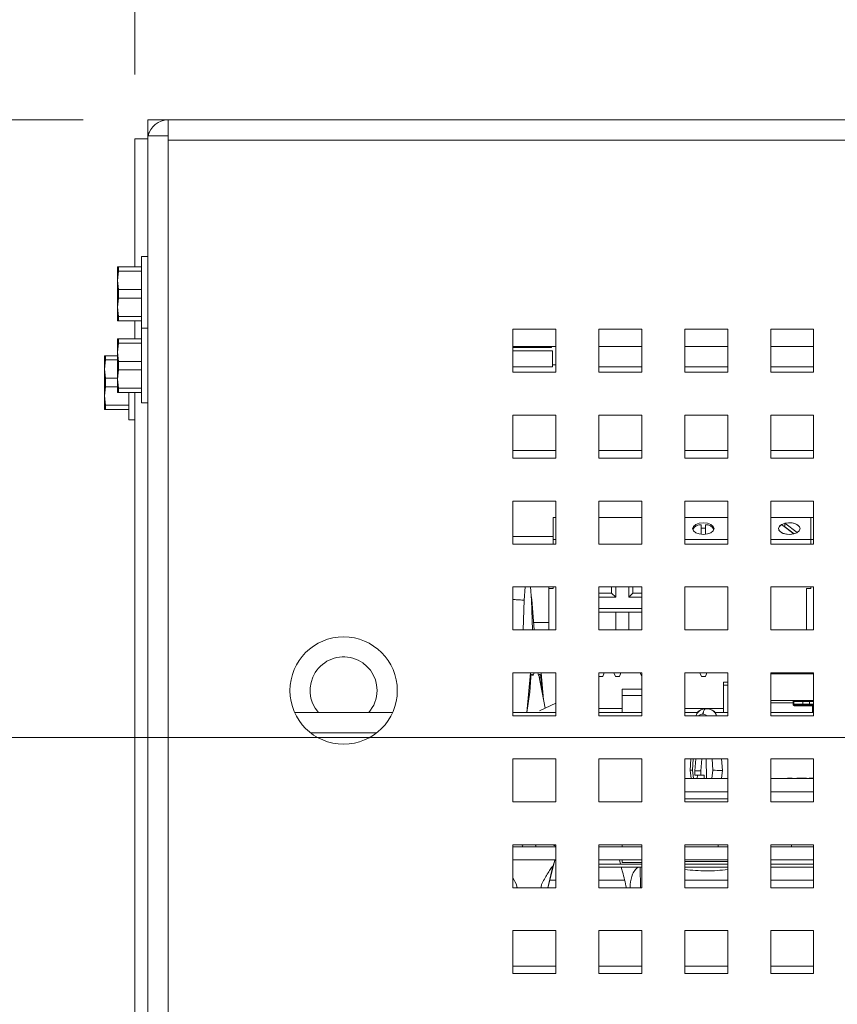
# Paper-space layout '3' of a CAD drawing. Header units: inches. Extents: x 1 to 109, y 1 to 85.
# Tile 52 of 107: x 47.1 to 50.28, y 24.45 to 28.27. Entities that reach past the tile are written whole.
import ezdxf

# ---------------------------------------------------------------- set-up
doc = ezdxf.new("R2010")
doc.units = ezdxf.units.IN
doc.header["$MEASUREMENT"] = 0
doc.styles.add('SLDTEXTSTYLE0', font='GOTHIC.TTF', dxfattribs={"width": 0.913})
doc.dimstyles.new('SLDDIMSTYLE0', dxfattribs={"dimtxt": 0.625, "dimasz": 0.65, "dimexe": 0, "dimexo": 0.0625, "dimgap": 0.15625, "dimtad": 0, "dimtih": 1, "dimtoh": 1, "dimdec": 0, "dimlfac": 1.2, "dimrnd": 1e-09, "dimzin": 12, "dimdsep": 46, "dimtxsty": 'SLDTEXTSTYLE0', "dimblk1": 'NONE', "dimblk2": 'NONE', "dimsah": 1, "dimcen": 0.09, "dimadec": 0, "dimazin": 3, "dimtfac": 1, "dimtdec": 0, "dimtofl": 0, "dimtmove": 0, "dimatfit": 3, "dimldrblk": 'NONE', "dimfxl": 1, "dimfrac": 2, "dimtolj": 1, "dimtzin": 12, "dimarcsym": 0})
doc.dimstyles.new('SLDDIMSTYLE1', dxfattribs={"dimtxt": 0.625, "dimasz": 0.65, "dimexe": 0, "dimexo": 0.0625, "dimgap": 0.15625, "dimtad": 0, "dimtih": 1, "dimtoh": 1, "dimlfac": 1.2, "dimrnd": 1e-09, "dimzin": 12, "dimdsep": 46, "dimtxsty": 'SLDTEXTSTYLE0', "dimblk1": 'NONE', "dimblk2": 'NONE', "dimsah": 1, "dimcen": 0.09, "dimadec": 0, "dimazin": 3, "dimtfac": 1, "dimtofl": 0, "dimtmove": 0, "dimatfit": 3, "dimldrblk": 'NONE', "dimfxl": 1, "dimfrac": 2, "dimtolj": 1, "dimtzin": 12, "dimarcsym": 0})

# ---------------------------------------------------------------- blocks, each defined once
blk = doc.blocks.new('_D_99')
at = {"color": 1, "linetype": 'Continuous', "lineweight": 0, "ltscale": 5}
blk.add_line((47.5509, 28.0544), (47.5509, 31.3197), dxfattribs=at)
at = {"color": 1, "linetype": 'Continuous', "lineweight": 0, "ltscale": 5, "insert": (47.2486, 31.3197), "char_height": 0.625, "attachment_point": 1, "rotation": 90, "style": 'SLDTEXTSTYLE0'}
blk.add_mtext('0', dxfattribs=at)
blk = doc.blocks.new('_NONE')
blk = doc.blocks.new('_D_100')
at = {"color": 1, "linetype": 'Continuous', "lineweight": 0, "ltscale": 5}
blk.add_line((51.434, 25.8284), (51.434, 31.3197), dxfattribs=at)
at = {"color": 1, "linetype": 'Continuous', "lineweight": 0, "ltscale": 5, "insert": (51.1318, 31.3197), "char_height": 0.625, "attachment_point": 1, "rotation": 90, "style": 'SLDTEXTSTYLE0'}
blk.add_mtext('4.66', dxfattribs=at)
blk = doc.blocks.new('_D_101')
at = {"color": 1, "linetype": 'Continuous', "lineweight": 0, "ltscale": 5}
blk.add_line((64.3512, 27.5909), (64.3512, 31.3197), dxfattribs=at)
at = {"color": 1, "linetype": 'Continuous', "lineweight": 0, "ltscale": 5, "insert": (64.049, 31.3197), "char_height": 0.625, "attachment_point": 1, "rotation": 90, "style": 'SLDTEXTSTYLE0'}
blk.add_mtext('20.16', dxfattribs=at)
blk = doc.blocks.new('_D_102')
at = {"color": 1, "linetype": 'Continuous', "lineweight": 0, "ltscale": 5}
blk.add_line((47.3507, 27.8784), (43.3801, 27.8784), dxfattribs=at)
at = {"color": 1, "linetype": 'Continuous', "lineweight": 0, "ltscale": 5, "insert": (42.4104, 28.1806), "char_height": 0.625, "attachment_point": 1, "style": 'SLDTEXTSTYLE0'}
blk.add_mtext('0', dxfattribs=at)
blk = doc.blocks.new('_D_103')
at = {"color": 1, "linetype": 'Continuous', "lineweight": 0, "ltscale": 5}
blk.add_line((51.184, 25.4823), (43.3801, 25.4823), dxfattribs=at)
at = {"color": 1, "linetype": 'Continuous', "lineweight": 0, "ltscale": 5, "insert": (41.2559, 25.7845), "char_height": 0.625, "attachment_point": 1, "style": 'SLDTEXTSTYLE0'}
blk.add_mtext('2.88', dxfattribs=at)

psp = doc.layouts.new('3')

# ---------------------------------------------------------------- linework, layer by layer
at = {"color": 7, "linetype": 'Continuous', "lineweight": 15, "ltscale": 5}
for p, q in [((47.6007, 27.8784), (47.6007, 27.8286)), ((48.229, 27.8784), (47.6007, 27.8784)), ((47.6796, 27.8159), (47.6796, 27.8781)), ((47.6796, 27.8781), (65.1884, 27.8781)), ((48.229, 27.8781), (48.229, 27.8784)), ((48.2291, 27.8784), (48.229, 27.8784)), ((48.2291, 27.8784), (48.2291, 27.8781)), ((48.2291, 27.8784), (48.254, 27.8784)), ((48.254, 27.8781), (48.254, 27.8784)), ((48.254, 27.8784), (64.6138, 27.8784)), ((47.6064, 27.8286), (47.6007, 27.8286)), ((47.6007, 27.8286), (47.6007, 27.8159)), ((47.6007, 27.8159), (47.6007, 14.5867)), ((47.6007, 27.8159), (47.6796, 27.8159)), ((47.6796, 27.8159), (47.6796, 27.7992)), ((47.5509, 27.8044), (47.5509, 27.3076)), ((47.5509, 27.8044), (47.6007, 27.8044)), ((47.6796, 27.7992), (47.6796, 14.5867)), ((65.1884, 27.7992), (47.6796, 27.7992)), ((47.6007, 27.3484), (47.5772, 27.3484)), ((47.5772, 27.3484), (47.5772, 27.0699)), ((47.4836, 27.3076), (47.4832, 27.3067)), ((47.4832, 27.2555), (47.4832, 27.3067)), ((47.4869, 27.2911), (47.4832, 27.2555)), ((47.4836, 27.3076), (47.4869, 27.3076)), ((47.4869, 27.3076), (47.4869, 27.2911)), ((47.4869, 27.3076), (47.5772, 27.3076)), ((47.5772, 27.2911), (47.4869, 27.2911)), ((47.4832, 27.1513), (47.4832, 27.2555)), ((47.4832, 27.2555), (47.4869, 27.2198)), ((47.4869, 27.2198), (47.4869, 27.1869)), ((47.4869, 27.2198), (47.5772, 27.2198)), ((47.4869, 27.1869), (47.4832, 27.1513)), ((47.5772, 27.1869), (47.4869, 27.1869)), ((47.4832, 27.1513), (47.4869, 27.1157)), ((47.4832, 27.1), (47.4832, 27.1513)), ((47.4832, 27.1), (47.4836, 27.0992)), ((47.4869, 27.0992), (47.4836, 27.0992)), ((47.4869, 27.1157), (47.5772, 27.1157)), ((47.4869, 27.1157), (47.4869, 27.0992)), ((47.5772, 27.0992), (47.4869, 27.0992)), ((47.5509, 27.0992), (47.5509, 27.0291)), ((47.6007, 27.0699), (47.5772, 27.0699)), ((47.5772, 27.0699), (47.5772, 26.7799)), ((49.0174, 27.0659), (49.0174, 26.8992)), ((49.184, 27.0659), (49.0174, 27.0659)), ((49.184, 26.8992), (49.184, 27.0659)), ((49.3507, 27.0659), (49.3507, 26.8992)), ((49.5174, 27.0659), (49.3507, 27.0659)), ((49.5174, 26.8992), (49.5174, 27.0659)), ((49.8507, 27.0659), (49.684, 27.0659)), ((49.684, 27.0659), (49.684, 26.8992)), ((49.8507, 26.8992), (49.8507, 27.0659)), ((50.184, 27.0659), (50.0174, 27.0659)), ((50.0174, 27.0659), (50.0174, 26.8992)), ((50.184, 26.8992), (50.184, 27.0659)), ((47.4836, 27.0291), (47.4832, 27.0282)), ((47.4832, 26.977), (47.4832, 27.0282)), ((47.4869, 27.0126), (47.4832, 26.977)), ((47.4836, 27.0291), (47.4869, 27.0291)), ((47.4869, 27.0291), (47.4869, 27.0126)), ((47.4869, 27.0291), (47.5772, 27.0291)), ((47.5772, 27.0126), (47.4869, 27.0126)), ((47.4832, 26.8728), (47.4832, 26.977)), ((47.4832, 26.977), (47.4869, 26.9413)), ((49.0174, 26.9992), (49.184, 26.9992)), ((49.1667, 26.9952), (49.0174, 26.9952)), ((49.0174, 26.9826), (49.171, 26.9826)), ((49.1667, 26.9992), (49.1667, 26.9952)), ((49.171, 26.9203), (49.171, 26.9826)), ((47.4337, 26.9634), (47.4334, 26.9626)), ((47.4334, 26.9113), (47.4334, 26.9626)), ((47.437, 26.9469), (47.4334, 26.9113)), ((47.4337, 26.9634), (47.437, 26.9634)), ((47.437, 26.9634), (47.437, 26.9469)), ((47.437, 26.9634), (47.4832, 26.9634)), ((47.4832, 26.9469), (47.437, 26.9469)), ((47.4869, 26.9413), (47.4869, 26.9084)), ((47.4869, 26.9413), (47.5772, 26.9413)), ((47.4334, 26.8071), (47.4334, 26.9113)), ((47.4334, 26.9113), (47.437, 26.8757)), ((47.4869, 26.9084), (47.4832, 26.8728)), ((47.5772, 26.9084), (47.4869, 26.9084)), ((49.0174, 26.9203), (49.171, 26.9203)), ((49.0174, 26.8992), (49.184, 26.8992)), ((49.0175, 26.9203), (49.0175, 26.8992)), ((49.184, 26.9284), (49.171, 26.9284)), ((49.5174, 26.9203), (49.3507, 26.9203)), ((49.3507, 26.8992), (49.5174, 26.8992)), ((49.3509, 26.9203), (49.3509, 26.8992)), ((49.8507, 26.9203), (49.684, 26.9203)), ((49.684, 26.8992), (49.8507, 26.8992)), ((49.6842, 26.9203), (49.6842, 26.8992)), ((50.184, 26.9203), (50.0174, 26.9203)), ((50.0174, 26.8992), (50.184, 26.8992)), ((50.0175, 26.9203), (50.0175, 26.8992)), ((47.437, 26.8757), (47.437, 26.8428)), ((47.437, 26.8757), (47.4832, 26.8757)), ((47.4832, 26.8728), (47.4869, 26.8372)), ((47.4832, 26.8215), (47.4832, 26.8728)), ((47.437, 26.8428), (47.4334, 26.8071)), ((47.4832, 26.8428), (47.437, 26.8428)), ((47.4832, 26.8215), (47.4836, 26.8207)), ((47.4869, 26.8207), (47.4836, 26.8207)), ((47.4869, 26.8372), (47.5772, 26.8372)), ((47.4869, 26.8372), (47.4869, 26.8207)), ((47.5772, 26.8207), (47.4869, 26.8207)), ((47.5274, 26.8207), (47.5274, 26.7142)), ((47.5509, 26.8207), (47.5509, 23.4627)), ((47.4334, 26.8071), (47.437, 26.7715)), ((47.4334, 26.7559), (47.4334, 26.8071)), ((47.4334, 26.7559), (47.4337, 26.7551)), ((47.437, 26.7551), (47.4337, 26.7551)), ((47.437, 26.7715), (47.5274, 26.7715)), ((47.437, 26.7715), (47.437, 26.7551)), ((47.5274, 26.7551), (47.437, 26.7551)), ((47.5772, 26.7799), (47.6007, 26.7799)), ((47.5274, 26.7142), (47.5509, 26.7142)), ((49.184, 26.7326), (49.0174, 26.7326)), ((49.0174, 26.7326), (49.0174, 26.5659)), ((49.184, 26.5659), (49.184, 26.7326)), ((49.5174, 26.7326), (49.3507, 26.7326)), ((49.3507, 26.7326), (49.3507, 26.5659)), ((49.5174, 26.5659), (49.5174, 26.7326)), ((49.8507, 26.7326), (49.684, 26.7326)), ((49.684, 26.7326), (49.684, 26.5659)), ((49.8507, 26.5659), (49.8507, 26.7326)), ((50.184, 26.7326), (50.0174, 26.7326)), ((50.0174, 26.7326), (50.0174, 26.5659)), ((50.184, 26.5659), (50.184, 26.7326)), ((49.184, 26.5951), (49.0175, 26.5951)), ((49.0175, 26.5951), (49.0175, 26.5659)), ((49.3509, 26.5951), (49.3509, 26.5659)), ((49.5174, 26.5951), (49.3509, 26.5951)), ((49.6842, 26.5951), (49.6842, 26.5659)), ((49.8507, 26.5951), (49.6842, 26.5951)), ((50.0175, 26.5951), (50.0175, 26.5659)), ((50.184, 26.5951), (50.0175, 26.5951)), ((49.0174, 26.5659), (49.184, 26.5659)), ((49.3507, 26.5659), (49.5174, 26.5659)), ((49.684, 26.5659), (49.8507, 26.5659)), ((50.0174, 26.5659), (50.184, 26.5659)), ((49.184, 26.3992), (49.0174, 26.3992)), ((49.0174, 26.3992), (49.0174, 26.2326)), ((49.184, 26.2326), (49.184, 26.3992)), ((49.5174, 26.3992), (49.3507, 26.3992)), ((49.3507, 26.3992), (49.3507, 26.2326)), ((49.5174, 26.2326), (49.5174, 26.3992)), ((49.8507, 26.3992), (49.684, 26.3992)), ((49.684, 26.3992), (49.684, 26.2326)), ((49.8507, 26.2326), (49.8507, 26.3992)), ((50.184, 26.3992), (50.0174, 26.3992)), ((50.0174, 26.3992), (50.0174, 26.2326)), ((50.184, 26.2326), (50.184, 26.3992)), ((49.1729, 26.2499), (49.1729, 26.3353)), ((49.184, 26.3353), (49.1729, 26.3353)), ((49.3507, 26.3353), (49.5174, 26.3353)), ((49.8507, 26.3353), (49.684, 26.3353)), ((50.1729, 26.3353), (50.0174, 26.3353)), ((50.1729, 26.2499), (50.1729, 26.3353)), ((50.184, 26.3353), (50.1729, 26.3353)), ((49.7479, 26.3076), (49.7479, 26.2706)), ((49.7645, 26.2706), (49.7645, 26.3076)), ((50.0588, 26.3078), (50.1068, 26.2722)), ((50.0723, 26.299), (50.071, 26.2987)), ((50.0723, 26.299), (50.0723, 26.3131)), ((50.1203, 26.2774), (50.0723, 26.3131)), ((50.108, 26.2725), (50.0723, 26.299)), ((49.1729, 26.2617), (49.0175, 26.2617)), ((49.0175, 26.2617), (49.0175, 26.2326)), ((49.1729, 26.2499), (49.1729, 26.2326)), ((49.184, 26.2499), (49.1729, 26.2499)), ((49.8507, 26.2499), (49.684, 26.2499)), ((50.1729, 26.2499), (50.0174, 26.2499)), ((50.1729, 26.2499), (50.1729, 26.2326)), ((50.184, 26.2499), (50.1729, 26.2499)), ((49.0174, 26.2326), (49.184, 26.2326)), ((49.3507, 26.2326), (49.5174, 26.2326)), ((49.684, 26.2326), (49.8507, 26.2326)), ((50.0174, 26.2326), (50.184, 26.2326)), ((49.184, 26.0659), (49.0174, 26.0659)), ((49.0174, 26.0659), (49.0174, 25.8992)), ((49.0648, 26.0659), (49.0605, 26.0144)), ((49.0897, 26.0144), (49.0854, 26.0659)), ((49.1562, 26.0601), (49.1562, 26.0659)), ((49.1562, 26.0601), (49.1562, 25.8992)), ((49.1729, 26.0601), (49.1562, 26.0601)), ((49.1729, 26.0659), (49.1729, 26.0601)), ((49.184, 25.8992), (49.184, 26.0659)), ((49.5174, 26.0659), (49.3507, 26.0659)), ((49.3507, 26.0659), (49.3507, 25.8992)), ((49.3998, 26.0659), (49.3998, 26.0417)), ((49.4165, 26.0659), (49.4165, 26.0264)), ((49.4665, 26.0264), (49.4665, 26.0659)), ((49.4832, 26.0417), (49.4832, 26.0659)), ((49.5174, 25.8992), (49.5174, 26.0659)), ((49.8507, 26.0659), (49.684, 26.0659)), ((49.684, 26.0659), (49.684, 25.8992)), ((49.8507, 25.8992), (49.8507, 26.0659)), ((50.184, 26.0659), (50.0174, 26.0659)), ((50.0174, 26.0659), (50.0174, 25.8992)), ((50.1562, 26.0601), (50.1562, 25.8992)), ((50.1729, 26.0601), (50.1562, 26.0601)), ((50.1729, 26.0659), (50.1729, 26.0601)), ((50.184, 25.8992), (50.184, 26.0659)), ((49.0912, 26.0166), (49.0881, 26.033)), ((49.0992, 25.8992), (49.091, 26.018)), ((49.3998, 26.0417), (49.3507, 26.0417)), ((49.4165, 26.0264), (49.3507, 26.0264)), ((49.4165, 26.0264), (49.3998, 26.0417)), ((49.4665, 26.0264), (49.4832, 26.0417)), ((49.5174, 26.0264), (49.4665, 26.0264)), ((49.5174, 26.0417), (49.4832, 26.0417)), ((49.0605, 26.0144), (49.0568, 25.8992)), ((49.0934, 25.8992), (49.0897, 26.0144)), ((49.3507, 25.9831), (49.5174, 25.9831)), ((49.3507, 25.9686), (49.4165, 25.9686)), ((49.4165, 25.9686), (49.4665, 25.9686)), ((49.4165, 25.8992), (49.4165, 25.9686)), ((49.4665, 25.9686), (49.5174, 25.9686)), ((49.4665, 25.8992), (49.4665, 25.9686)), ((49.1562, 25.9284), (49.0972, 25.9284)), ((49.0174, 25.8992), (49.184, 25.8992)), ((49.3507, 25.8992), (49.5174, 25.8992)), ((49.684, 25.8992), (49.8507, 25.8992)), ((50.0174, 25.8992), (50.184, 25.8992)), ((49.184, 25.7326), (49.0174, 25.7326)), ((49.0174, 25.7326), (49.0174, 25.5659)), ((49.0853, 25.7326), (49.0718, 25.5787)), ((49.0828, 25.6584), (49.0865, 25.7163)), ((49.0993, 25.7326), (49.0956, 25.7222)), ((49.1134, 25.7326), (49.1172, 25.7222)), ((49.143, 25.5955), (49.118, 25.7239)), ((49.1296, 25.664), (49.1263, 25.7163)), ((49.1274, 25.7326), (49.1366, 25.628)), ((49.184, 25.5659), (49.184, 25.7326)), ((49.5174, 25.7326), (49.3507, 25.7326)), ((49.3507, 25.7326), (49.3507, 25.5659)), ((49.3507, 25.7186), (49.3661, 25.7186)), ((49.3661, 25.7186), (49.3716, 25.7326)), ((49.4149, 25.7186), (49.4094, 25.7326)), ((49.4308, 25.7186), (49.4149, 25.7186)), ((49.4363, 25.7326), (49.4308, 25.7186)), ((49.5114, 25.7326), (49.5169, 25.7186)), ((49.5169, 25.7186), (49.5174, 25.7186)), ((49.5174, 25.5659), (49.5174, 25.7326)), ((49.8507, 25.7326), (49.684, 25.7326)), ((49.684, 25.7326), (49.684, 25.5659)), ((49.7483, 25.7186), (49.7427, 25.7326)), ((49.7641, 25.7186), (49.7483, 25.7186)), ((49.7697, 25.7326), (49.7641, 25.7186)), ((49.8507, 25.5659), (49.8507, 25.7326)), ((50.184, 25.7326), (50.0174, 25.7326)), ((50.0174, 25.7326), (50.0174, 25.5659)), ((50.184, 25.7294), (50.0174, 25.7294)), ((50.184, 25.5659), (50.184, 25.7326)), ((49.8342, 25.6971), (49.8507, 25.6971)), ((49.8342, 25.6971), (49.8342, 25.6846)), ((49.8507, 25.6846), (49.8342, 25.6846)), ((49.8342, 25.6846), (49.8342, 25.5787)), ((49.0828, 25.6584), (49.0718, 25.5787)), ((49.5174, 25.6701), (49.4409, 25.6701)), ((49.4409, 25.6451), (49.4409, 25.6701)), ((49.4409, 25.5787), (49.4409, 25.6451)), ((49.1211, 25.5853), (49.184, 25.6147)), ((49.143, 25.5955), (49.1366, 25.6289)), ((50.0174, 25.625), (50.1042, 25.625)), ((50.1072, 25.6168), (50.1039, 25.6168)), ((50.1039, 25.6119), (50.1039, 25.6168)), ((50.1039, 25.6119), (50.1072, 25.6119)), ((50.1042, 25.625), (50.1452, 25.625)), ((50.1072, 25.6168), (50.1072, 25.6119)), ((50.1105, 25.6053), (50.1105, 25.6086)), ((50.1105, 25.6086), (50.1798, 25.6086)), ((50.1798, 25.6053), (50.1105, 25.6053)), ((50.142, 25.6217), (50.142, 25.6119)), ((50.1452, 25.625), (50.165, 25.625)), ((50.165, 25.625), (50.1798, 25.625)), ((50.1683, 25.6119), (50.1683, 25.6217)), ((50.1798, 25.6053), (50.1798, 25.6086)), ((50.1798, 25.6086), (50.184, 25.6086)), ((48.1707, 25.5787), (48.5507, 25.5787)), ((49.0174, 25.5787), (49.184, 25.5787)), ((49.0174, 25.5659), (49.184, 25.5659)), ((49.3507, 25.5787), (49.5174, 25.5787)), ((49.3507, 25.5659), (49.5174, 25.5659)), ((49.4409, 25.5951), (49.3509, 25.5951)), ((49.3509, 25.5951), (49.3509, 25.5787)), ((49.684, 25.5787), (49.7353, 25.5787)), ((49.684, 25.5659), (49.8507, 25.5659)), ((49.7666, 25.5951), (49.6842, 25.5951)), ((49.6842, 25.5951), (49.6842, 25.5787)), ((49.7541, 25.573), (49.7535, 25.573)), ((49.7663, 25.5932), (49.7682, 25.5935)), ((49.7669, 25.5932), (49.7679, 25.5934)), ((49.8342, 25.5951), (49.7674, 25.5951)), ((49.7714, 25.5934), (49.7677, 25.5934)), ((49.7998, 25.5787), (49.8507, 25.5787)), ((50.0174, 25.5787), (50.184, 25.5787)), ((50.0174, 25.5659), (50.184, 25.5659)), ((49.184, 25.3992), (49.0174, 25.3992)), ((49.0174, 25.3992), (49.0174, 25.2326)), ((49.184, 25.2326), (49.184, 25.3992)), ((49.5174, 25.3992), (49.3507, 25.3992)), ((49.3507, 25.3992), (49.3507, 25.2326)), ((49.5174, 25.2326), (49.5174, 25.3992)), ((49.8507, 25.3992), (49.684, 25.3992)), ((49.684, 25.3992), (49.684, 25.2326)), ((49.7081, 25.3992), (49.7051, 25.3535)), ((49.7142, 25.355), (49.7171, 25.3992)), ((49.7234, 25.3527), (49.7271, 25.3992)), ((49.7504, 25.3992), (49.7467, 25.3527)), ((49.768, 25.3231), (49.7672, 25.3992)), ((49.7904, 25.3992), (49.7933, 25.355)), ((49.83, 25.3535), (49.827, 25.3992)), ((49.8507, 25.2326), (49.8507, 25.3992)), ((50.184, 25.3992), (50.0174, 25.3992)), ((50.0174, 25.3992), (50.0174, 25.2326)), ((50.184, 25.2326), (50.184, 25.3992)), ((49.705, 25.3555), (49.7092, 25.3231)), ((49.7184, 25.3231), (49.7142, 25.355)), ((49.7233, 25.3363), (49.7234, 25.3527)), ((49.7468, 25.3363), (49.7233, 25.3363)), ((49.7467, 25.3527), (49.7234, 25.3527)), ((49.7327, 25.3231), (49.7328, 25.3363)), ((49.7467, 25.3527), (49.7468, 25.3363)), ((49.7468, 25.3363), (49.759, 25.3363)), ((49.759, 25.3363), (49.7591, 25.3231)), ((49.7933, 25.355), (49.7892, 25.3231)), ((49.8259, 25.3231), (49.8301, 25.3555)), ((49.8507, 25.3231), (49.684, 25.3231)), ((50.184, 25.3231), (50.0174, 25.3231)), ((50.0819, 25.324), (50.0819, 25.3231)), ((50.0859, 25.324), (50.0819, 25.324)), ((50.0859, 25.324), (50.0859, 25.3231)), ((50.1, 25.324), (50.0859, 25.324)), ((50.1, 25.324), (50.1, 25.3231)), ((50.1166, 25.324), (50.1166, 25.3231)), ((50.1262, 25.324), (50.1185, 25.324)), ((50.1262, 25.324), (50.1262, 25.3231)), ((50.1273, 25.324), (50.1262, 25.324)), ((50.1273, 25.324), (50.1273, 25.3231)), ((50.1567, 25.324), (50.1273, 25.324)), ((50.1567, 25.324), (50.1567, 25.3231)), ((50.1707, 25.324), (50.166, 25.324)), ((50.166, 25.324), (50.166, 25.3231)), ((50.1707, 25.324), (50.1707, 25.3231)), ((50.184, 25.324), (50.1707, 25.324)), ((49.8507, 25.2706), (49.684, 25.2706)), ((50.184, 25.2706), (50.0174, 25.2706)), ((49.0174, 25.2326), (49.184, 25.2326)), ((49.3507, 25.2326), (49.5174, 25.2326)), ((49.7378, 25.2444), (49.684, 25.2444)), ((49.684, 25.2326), (49.8507, 25.2326)), ((49.8507, 25.2444), (49.7378, 25.2444)), ((50.0174, 25.2326), (50.184, 25.2326)), ((49.184, 25.0659), (49.0174, 25.0659)), ((49.0174, 25.0659), (49.0174, 24.8992)), ((49.0532, 25.0642), (49.0542, 25.0586)), ((49.1059, 25.0586), (49.1068, 25.0642)), ((49.184, 24.8992), (49.184, 25.0659)), ((49.5174, 25.0659), (49.3507, 25.0659)), ((49.3507, 25.0659), (49.3507, 24.8992)), ((49.4409, 25.0574), (49.4409, 25.0659)), ((49.5174, 24.8992), (49.5174, 25.0659)), ((49.8507, 25.0659), (49.684, 25.0659)), ((49.684, 25.0659), (49.684, 24.8992)), ((49.8143, 25.0574), (49.8118, 25.0659)), ((49.8143, 25.0574), (49.8127, 25.0659)), ((49.8507, 24.8992), (49.8507, 25.0659)), ((50.184, 25.0659), (50.0174, 25.0659)), ((50.0174, 25.0659), (50.0174, 24.8992)), ((50.0975, 25.0659), (50.0975, 25.0574)), ((50.184, 24.8992), (50.184, 25.0659)), ((49.164, 25.0576), (49.0174, 25.0576)), ((49.184, 25.0574), (49.0174, 25.0574)), ((49.0542, 25.0586), (49.0542, 25.0576)), ((49.164, 25.0574), (49.164, 25.0576)), ((49.5174, 25.0574), (49.3507, 25.0574)), ((49.8507, 25.0574), (49.684, 25.0574)), ((50.184, 25.0574), (50.0174, 25.0574)), ((49.184, 25.0076), (49.0174, 25.0076)), ((49.1533, 24.8992), (49.1797, 25.0063)), ((49.5174, 25.0076), (49.3507, 25.0076)), ((49.5174, 24.9909), (49.3507, 24.9909)), ((49.4309, 25.0076), (49.435, 24.9909)), ((49.4409, 25.0076), (49.4409, 24.9963)), ((49.4409, 24.9963), (49.5174, 24.9963)), ((49.8507, 25.0076), (49.684, 25.0076)), ((49.8507, 25.0012), (49.684, 25.0012)), ((49.8507, 24.9909), (49.684, 24.9909)), ((50.184, 25.0076), (50.0174, 25.0076)), ((50.184, 24.9909), (50.0174, 24.9909)), ((49.1716, 24.9822), (49.1529, 24.8992)), ((49.5174, 24.9784), (49.3507, 24.9784)), ((49.5119, 24.8992), (49.511, 24.9784)), ((49.8507, 24.9784), (49.684, 24.9784)), ((50.184, 24.9784), (50.0174, 24.9784)), ((49.0174, 24.9372), (49.0319, 24.9111)), ((49.0327, 24.9027), (49.0319, 24.9111)), ((49.1273, 24.9027), (49.1282, 24.9111)), ((49.184, 24.9284), (49.1605, 24.9284)), ((49.4507, 24.9284), (49.3509, 24.9284)), ((49.3509, 24.9284), (49.3509, 24.8992)), ((49.4721, 24.9111), (49.4728, 24.9027)), ((49.8507, 24.9284), (49.6842, 24.9284)), ((49.6842, 24.9284), (49.6842, 24.8992)), ((50.184, 24.9284), (50.0175, 24.9284)), ((50.0175, 24.9284), (50.0175, 24.8992)), ((49.0174, 24.8992), (49.184, 24.8992)), ((49.3507, 24.8992), (49.5174, 24.8992)), ((49.4728, 24.9027), (49.4728, 24.8992)), ((49.684, 24.8992), (49.8507, 24.8992)), ((50.0174, 24.8992), (50.184, 24.8992)), ((49.184, 24.7326), (49.0174, 24.7326)), ((49.0174, 24.7326), (49.0174, 24.5659)), ((49.184, 24.5659), (49.184, 24.7326)), ((49.5174, 24.7326), (49.3507, 24.7326)), ((49.3507, 24.7326), (49.3507, 24.5659)), ((49.5174, 24.5659), (49.5174, 24.7326)), ((49.684, 24.7326), (49.684, 24.5659)), ((49.8507, 24.7326), (49.684, 24.7326)), ((49.8507, 24.5659), (49.8507, 24.7326)), ((50.184, 24.7326), (50.0174, 24.7326)), ((50.0174, 24.7326), (50.0174, 24.5659)), ((50.184, 24.5659), (50.184, 24.7326)), ((49.0174, 24.5659), (49.184, 24.5659)), ((49.184, 24.5951), (49.0175, 24.5951)), ((49.0175, 24.5951), (49.0175, 24.5659)), ((49.3507, 24.5659), (49.5174, 24.5659)), ((49.5174, 24.5951), (49.3509, 24.5951)), ((49.3509, 24.5951), (49.3509, 24.5659)), ((49.684, 24.5659), (49.8507, 24.5659)), ((49.8507, 24.5951), (49.6842, 24.5951)), ((49.6842, 24.5951), (49.6842, 24.5659)), ((50.0174, 24.5659), (50.184, 24.5659)), ((50.184, 24.5951), (50.0175, 24.5951)), ((50.0175, 24.5951), (50.0175, 24.5659))]:
    psp.add_line(p, q, dxfattribs=at)
at = {"color": 8, "linetype": 'Continuous', "lineweight": 15, "ltscale": 5}
for p, q in [((49.3507, 26.9992), (49.5174, 26.9992)), ((49.684, 26.9992), (49.8507, 26.9992)), ((50.0174, 26.9992), (50.184, 26.9992)), ((49.1263, 25.7163), (49.1195, 25.7163)), ((49.4409, 25.6451), (49.5174, 25.6451)), ((50.1039, 25.6168), (50.0174, 25.6168)), ((50.1072, 25.6119), (50.142, 25.6119)), ((50.142, 25.6217), (50.1075, 25.6217)), ((50.1683, 25.6217), (50.142, 25.6217)), ((50.142, 25.6119), (50.1683, 25.6119)), ((50.1801, 25.6217), (50.1683, 25.6217)), ((50.1683, 25.6119), (50.1849, 25.6119)), ((50.1798, 25.5787), (50.1798, 25.6053)), ((50.184, 25.6053), (50.1798, 25.6053)), ((48.4886, 25.4998), (48.2328, 25.4998))]:
    psp.add_line(p, q, dxfattribs=at)
at = {"color": 7, "linetype": 'Continuous', "lineweight": 15, "ltscale": 5, "flags": 128}
for points in [[(49.7562, 26.3151), (49.7721, 26.3134), (49.7857, 26.3085), (49.7947, 26.3012), (49.7979, 26.2926), (49.7947, 26.284), (49.7857, 26.2767), (49.7721, 26.2718), (49.7562, 26.2701), (49.7402, 26.2718), (49.7267, 26.2767), (49.7177, 26.284), (49.7145, 26.2926), (49.7177, 26.3012), (49.7267, 26.3085), (49.7402, 26.3134), (49.7562, 26.3151)], [(50.0895, 26.3151), (50.1055, 26.3134), (50.119, 26.3085), (50.128, 26.3012), (50.1312, 26.2926), (50.128, 26.284), (50.119, 26.2767), (50.1055, 26.2718), (50.0895, 26.2701), (50.0736, 26.2718), (50.0601, 26.2767), (50.051, 26.284), (50.0479, 26.2926), (50.051, 26.3012), (50.0601, 26.3085), (50.0736, 26.3134), (50.0895, 26.3151)], [(50.1068, 26.2722), (50.093, 26.2702), (50.0789, 26.2709), (50.066, 26.2741), (50.0558, 26.2794), (50.0495, 26.2863), (50.0479, 26.2939), (50.0511, 26.3013), (50.0588, 26.3078)], [(50.0723, 26.3131), (50.086, 26.315), (50.1001, 26.3143), (50.1131, 26.3112), (50.1232, 26.3058), (50.1295, 26.2989), (50.1311, 26.2913), (50.1279, 26.2839), (50.1203, 26.2774)], [(49.0865, 25.7163), (49.0869, 25.7195), (49.0877, 25.7223), (49.0888, 25.7244), (49.0902, 25.7258), (49.0916, 25.7262), (49.0931, 25.7257), (49.0945, 25.7243), (49.0956, 25.7222)], [(49.1172, 25.7222), (49.1183, 25.7243), (49.1196, 25.7257), (49.1211, 25.7262), (49.1226, 25.7258), (49.124, 25.7244), (49.1251, 25.7223), (49.1259, 25.7195), (49.1263, 25.7163)], [(49.1675, 25.0659), (49.169, 25.0654), (49.184, 25.0606)]]:
    psp.add_lwpolyline(points, dxfattribs=at)
at = {"color": 7, "linetype": 'Continuous', "lineweight": 15, "ltscale": 25}
psp.add_circle((48.3607, 25.6642), 0.2083, dxfattribs=at)
for centre, radius, start, end in [((47.6796, 27.7992), 0.0789, 90, 167.8077), ((49.7462, 26.2723), 0.0354, 87.2473, 151.6), ((49.7562, 26.2174), 0.0766, 83.7568, 96.2432), ((49.7662, 26.2723), 0.0354, 28.4, 92.7527), ((48.3605, 25.6646), 0.13, 0, 221.3193), ((48.3605, 25.6646), 0.13, 318.6807, 0), ((50.1042, 25.6217), 0.00327, 359.8482, 89.8607), ((50.1387, 25.6119), 0.00328, 270, 0), ((50.1452, 25.6217), 0.00328, 90, 180), ((50.165, 25.6217), 0.00328, 0, 90), ((50.1716, 25.6119), 0.00328, 180, 270), ((50.1715, 25.6225), 0.0087, 354.6683, 16.4992), ((49.092, 25.0222), 0.0891, 333.3484, 349.2065), ((49.7705, 25.5877), 0.6234, 262.0261, 269.7267), ((49.7646, 25.5877), 0.6234, 270.2733, 277.943)]:
    psp.add_arc(centre, radius, start, end, dxfattribs=at)
at = {"color": 7, "linetype": 'Continuous', "lineweight": 15, "ltscale": 5}
for points, knots in [([(49.0174, 26.0171), (49.0229, 26.0169), (49.034, 26.0167), (49.0492, 26.0157), (49.0575, 26.0148), (49.0605, 26.0144)], [0, 0, 0, 0, 0.386101, 0.779995, 1, 1, 1, 1]), ([(49.0889, 26.017), (49.0899, 26.0171), (49.0914, 26.0172), (49.0908, 26.017), (49.0906, 26.017)], [0, 0, 0, 0, 0.69117, 1, 1, 1, 1]), ([(49.0956, 25.7222), (49.0947, 25.7232), (49.0931, 25.7249), (49.0911, 25.7255), (49.0903, 25.7257)], [0, 0, 0, 0, 0.5742957, 1, 1, 1, 1]), ([(50.1039, 25.6168), (50.1039, 25.6177), (50.1039, 25.6195), (50.1039, 25.622), (50.104, 25.6238), (50.1041, 25.6248), (50.1042, 25.6249), (50.1042, 25.625)], [0, 0, 0, 0, 0.214437, 0.428769, 0.643047, 0.857126, 1, 1, 1, 1]), ([(50.1039, 25.6119), (50.1039, 25.6114), (50.104, 25.6102), (50.1048, 25.6083), (50.1063, 25.6066), (50.1082, 25.6055), (50.1097, 25.6054), (50.1105, 25.6053)], [0, 0, 0, 0, 0.140672, 0.355316, 0.57003, 0.78496, 1, 1, 1, 1]), ([(50.1075, 25.6217), (50.1075, 25.6217), (50.1074, 25.6216), (50.1073, 25.621), (50.1072, 25.6199), (50.1072, 25.6184), (50.1072, 25.6173), (50.1072, 25.6168)], [0, 0, 0, 0, 0.1403335, 0.3515947, 0.565258, 0.7817525, 1, 1, 1, 1]), ([(50.1105, 25.6086), (50.1101, 25.6086), (50.1094, 25.6087), (50.1084, 25.6092), (50.1076, 25.6101), (50.1072, 25.611), (50.1072, 25.6116), (50.1072, 25.6119)], [0, 0, 0, 0, 0.215132, 0.430439, 0.645165, 0.859491, 1, 1, 1, 1]), ([(50.1798, 25.625), (50.1808, 25.6249), (50.1823, 25.6248), (50.1835, 25.624), (50.184, 25.6237)], [0, 0, 0, 0, 0.616025, 1, 1, 1, 1]), ([(49.7672, 25.5941), (49.7619, 25.5935), (49.7514, 25.5924), (49.7383, 25.5837), (49.7302, 25.5742), (49.7284, 25.5678), (49.7278, 25.5659)], [0, 0, 0, 0, 0.3030792, 0.6049817, 0.8862404, 1, 1, 1, 1]), ([(49.7502, 25.5902), (49.7473, 25.5892), (49.7405, 25.5869), (49.7355, 25.5817), (49.7327, 25.5787)], [0, 0, 0, 0, 0.424847, 1, 1, 1, 1]), ([(49.7391, 25.5659), (49.7396, 25.5666), (49.7415, 25.5692), (49.7465, 25.5722), (49.7511, 25.5727), (49.7535, 25.573)], [0, 0, 0, 0, 0.159748, 0.55771, 1, 1, 1, 1]), ([(49.7685, 25.5659), (49.7679, 25.5666), (49.7661, 25.5692), (49.7611, 25.5722), (49.7565, 25.5727), (49.7541, 25.573)], [0, 0, 0, 0, 0.159748, 0.55771, 1, 1, 1, 1]), ([(49.8072, 25.5659), (49.8067, 25.5677), (49.8048, 25.5742), (49.7968, 25.5836), (49.7837, 25.5924), (49.7732, 25.5935), (49.7678, 25.5941)], [0, 0, 0, 0, 0.1121394, 0.3926949, 0.6951887, 1, 1, 1, 1]), ([(49.8024, 25.5787), (49.802, 25.5793), (49.7989, 25.5836), (49.7926, 25.588), (49.7863, 25.5899), (49.7844, 25.5905)], [0, 0, 0, 0, 0.101953, 0.727627, 1, 1, 1, 1]), ([(49.7055, 25.3544), (49.7054, 25.3544), (49.7046, 25.3545), (49.7079, 25.3547), (49.7125, 25.3549), (49.7142, 25.355)], [0, 0, 0, 0, 0.082567, 0.665655, 1, 1, 1, 1]), ([(49.8293, 25.3544), (49.8295, 25.3544), (49.8305, 25.3543), (49.8264, 25.3543), (49.8171, 25.3544), (49.805, 25.3546), (49.7965, 25.3549), (49.7933, 25.355)], [0, 0, 0, 0, 0.070603, 0.329896, 0.589778, 0.850524, 1, 1, 1, 1]), ([(49.1068, 25.0642), (49.1024, 25.0647), (49.0938, 25.0656), (49.0801, 25.066), (49.0663, 25.0656), (49.0577, 25.0647), (49.0532, 25.0642)], [0, 0, 0, 0, 0.257328, 0.499331, 0.741918, 1, 1, 1, 1]), ([(49.1795, 25.0055), (49.1789, 25.0027), (49.1777, 24.9972), (49.1753, 24.9906), (49.1753, 24.9889), (49.1753, 24.9889)], [0, 0, 0, 0, 0.50107, 0.999802, 1, 1, 1, 1]), ([(49.1795, 25.0055), (49.1796, 25.0058), (49.1798, 25.0065), (49.1799, 25.0072), (49.18, 25.0076)], [0, 0, 0, 0, 0.500215, 1, 1, 1, 1]), ([(49.1282, 24.9111), (49.1356, 24.9251), (49.1468, 24.9461), (49.1607, 24.9673), (49.1669, 24.9764), (49.17, 24.9809), (49.1712, 24.9818), (49.1716, 24.9822)], [0, 0, 0, 0, 0.495519, 0.747127, 0.873245, 0.947935, 1, 1, 1, 1]), ([(49.4381, 24.9784), (49.4396, 24.9724), (49.4436, 24.9562), (49.4504, 24.9299), (49.4553, 24.9095), (49.4577, 24.8992)], [0, 0, 0, 0, 0.228047, 0.612669, 1, 1, 1, 1]), ([(49.4721, 24.9111), (49.4742, 24.9251), (49.4773, 24.9463), (49.4903, 24.9671), (49.4983, 24.9756), (49.502, 24.978), (49.5027, 24.9784)], [0, 0, 0, 0, 0.552054, 0.832375, 0.972885, 1, 1, 1, 1]), ([(49.0338, 24.8992), (49.0334, 24.9), (49.0329, 24.9012), (49.0328, 24.9024), (49.0327, 24.9027)], [0, 0, 0, 0, 0.714956, 1, 1, 1, 1]), ([(49.1263, 24.8992), (49.1266, 24.9), (49.1272, 24.9012), (49.1273, 24.9024), (49.1273, 24.9027)], [0, 0, 0, 0, 0.714956, 1, 1, 1, 1])]:
    psp.add_open_spline(points, degree=3, knots=knots, dxfattribs=at)
at = {"color": 8, "linetype": 'Continuous', "lineweight": 15, "ltscale": 5}
for points, knots in [([(50.184, 25.6195), (50.1837, 25.6199), (50.1831, 25.6207), (50.1817, 25.6215), (50.1807, 25.6216), (50.1801, 25.6217)], [0, 0, 0, 0, 0.311159, 0.657217, 1, 1, 1, 1]), ([(49.7535, 25.573), (49.7548, 25.5775), (49.7575, 25.5863), (49.7622, 25.593), (49.7652, 25.5932), (49.7663, 25.5932)], [0, 0, 0, 0, 0.398063, 0.79568, 1, 1, 1, 1]), ([(49.7541, 25.573), (49.7554, 25.5775), (49.7581, 25.5863), (49.7629, 25.593), (49.7659, 25.5932), (49.7669, 25.5932)], [0, 0, 0, 0, 0.3980688, 0.7956818, 1, 1, 1, 1])]:
    psp.add_open_spline(points, degree=3, knots=knots, dxfattribs=at)

# ---------------------------------------------------------------- dimensions: what is measured, and where the dimension line sits
at = {"color": 1, "linetype": 'Continuous', "lineweight": 0, "ltscale": 5}
for feature_location, offset, dtype, origin, dimstyle, picture, middle in [((64.3512, 27.3409), (0, 3.9788), 1, (47.5509, 27.8044), 'SLDDIMSTYLE1', '_D_101', (64.3512, 32.6127)), ((51.434, 25.5784), (0, 5.7413), 1, (47.5509, 27.8044), 'SLDDIMSTYLE1', '_D_100', (51.434, 32.3818)), ((47.5508652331, 27.8043846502), (0, 3.5153499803), 1, (47.5508652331, 27.8043846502), 'SLDDIMSTYLE0', '_D_99', (47.5508652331, 31.8045436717)), ((47.6006985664, 27.8783846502), (-4.2206433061, 0), 0, (47.6006985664, 27.8783846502), 'SLDDIMSTYLE0', '_D_102', (42.8952462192, 27.8783846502)), ((51.434, 25.4823), (-8.054, 0), 0, (47.6007, 27.8784), 'SLDDIMSTYLE1', '_D_103', (42.318, 25.4823))]:
    dim = psp.add_ordinate_dim(feature_location=feature_location, offset=offset, dtype=dtype, origin=origin, dimstyle=dimstyle, dxfattribs=at)
    dim.commit()
    dim.dimension.update_dxf_attribs({"geometry": picture, "text_midpoint": middle})

doc.saveas('drawing.dxf')
